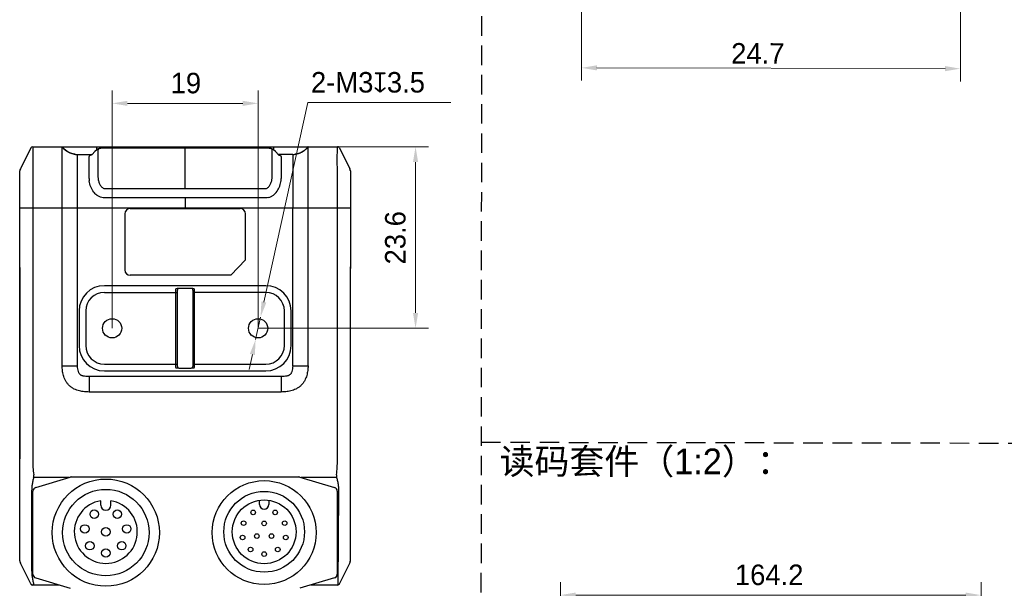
# Model space of a CAD drawing. Header units: millimetres. Extents: x 2329 to 5782, y 1296 to 2780.
# Tile 12 of 123: x 2978 to 3171, y 1637 to 1748. Entities that reach past the tile are written whole.
import ezdxf

# ---------------------------------------------------------------- set-up
doc = ezdxf.new("R2010")
doc.units = ezdxf.units.MM
doc.header["$LTSCALE"] = 0.3
doc.linetypes.add('DASHED', pattern=[19.05, 12.7, -6.35])
doc.layers.add('00-轮廓线', color=7, linetype='Continuous', lineweight=30)
doc.layers.add('00_COMPONENTS', color=7, linetype='Continuous')
doc.layers.add('51__DRAFT_DIMS', color=7, linetype='Continuous')
doc.styles.add('11', font='兰亭黑 GBK.TTF', dxfattribs={"height": 3})
doc.styles.add('尺寸值样式', font='兰亭黑 GBK.TTF', dxfattribs={"height": 4})
doc.dimstyles.new('1直线标注', dxfattribs={"dimtxt": 4, "dimasz": 3, "dimexe": 2.5, "dimexo": 0, "dimtad": 1, "dimdec": 1, "dimdsep": 46, "dimtxsty": '尺寸值样式', "dimcen": 0, "dimclrd": 8, "dimclre": 8, "dimclrt": 7, "dimadec": 0, "dimazin": 0, "dimtp": 0.001, "dimtm": 0.001, "dimtfac": 1, "dimtdec": 1, "dimtmove": 0, "dimatfit": 0, "dimldrblk": '_FILLED', "dimfxl": 1, "dimtolj": 1, "dimlwd": 15, "dimlwe": 15, "dimarcsym": 0})
doc.dimstyles.new('DE（31)', dxfattribs={"dimscale": 0, "dimtxt": 3, "dimasz": 3, "dimexe": 2.5, "dimexo": 0, "dimtad": 1, "dimtoh": 1, "dimdec": 3, "dimlfac": 0.333333, "dimdsep": 46, "dimtxsty": '尺寸值样式', "dimblk": '_FILLED', "dimcen": 0, "dimclrd": 8, "dimclre": 8, "dimclrt": 7, "dimadec": 0, "dimazin": 0, "dimtp": 0.001, "dimtm": 0.001, "dimtfac": 1, "dimtdec": 3, "dimtmove": 0, "dimatfit": 3, "dimldrblk": '_FILLED', "dimfxl": 1, "dimtolj": 1, "dimlwd": 15, "dimlwe": 15, "dimarcsym": 0})
doc.dimstyles.new('DE（32)', dxfattribs={"dimscale": 0, "dimtxt": 3, "dimasz": 3, "dimexe": 2.5, "dimexo": 0, "dimtad": 1, "dimtoh": 1, "dimdec": 3, "dimlfac": 0.666667, "dimdsep": 46, "dimtxsty": '尺寸值样式', "dimblk": '_FILLED', "dimcen": 0, "dimclrd": 8, "dimclre": 8, "dimclrt": 7, "dimadec": 0, "dimazin": 0, "dimtp": 0.001, "dimtm": 0.001, "dimtfac": 1, "dimtdec": 3, "dimtmove": 0, "dimatfit": 3, "dimldrblk": '_FILLED', "dimfxl": 1, "dimtolj": 1, "dimlwd": 15, "dimlwe": 15, "dimarcsym": 0})

# ---------------------------------------------------------------- blocks, each defined once
blk = doc.blocks.new('_FILLED')
at = {"color": 0, "linetype": 'ByBlock'}
blk.add_solid([(0, 0), (-1, 0.167), (-1, -0.167)], dxfattribs=at)
blk = doc.blocks.new('*D107')
at = {"layer": '51__DRAFT_DIMS', "color": 8, "lineweight": 15}
for p, q in [((2996.41, 1688.02), (2996.41, 1734.4)), ((3024.91, 1688.02), (3024.91, 1734.4)), ((2999.41, 1731.9), (3021.91, 1731.9))]:
    blk.add_line(p, q, dxfattribs=at)
at = {"layer": 'Defpoints', "color": 0}
for p in [(3024.91, 1731.9), (2996.41, 1688.02), (3024.91, 1688.02)]:
    blk.add_point(p, dxfattribs=at)
at = {"layer": '51__DRAFT_DIMS', "color": 8, "linetype": 'ByBlock', "lineweight": 15, "xscale": 3, "yscale": 3, "zscale": 3, "rotation": 180}
blk.add_blockref('_FILLED', (2996.41, 1731.9), dxfattribs=at)
at = {"layer": '51__DRAFT_DIMS', "color": 8, "linetype": 'ByBlock', "lineweight": 15, "xscale": 3, "yscale": 3, "zscale": 3}
blk.add_blockref('_FILLED', (3024.91, 1731.9), dxfattribs=at)
at = {"layer": '51__DRAFT_DIMS', "color": 7, "insert": (3010.81, 1737.86), "char_height": 4, "attachment_point": 2, "line_spacing_factor": 0.9, "style": '尺寸值样式'}
blk.add_mtext('\\A1;19', dxfattribs=at)
blk = doc.blocks.new('*D108')
at = {"layer": '51__DRAFT_DIMS', "color": 8, "lineweight": 15}
for p, q in [((3040.38, 1723.44), (3058.13, 1723.44)), ((3055.63, 1720.44), (3055.63, 1691.02)), ((3024.91, 1688.02), (3058.13, 1688.02))]:
    blk.add_line(p, q, dxfattribs=at)
at = {"layer": 'Defpoints', "color": 0}
for p in [(3040.38, 1723.44), (3024.91, 1688.02), (3055.63, 1688.02)]:
    blk.add_point(p, dxfattribs=at)
at = {"layer": '51__DRAFT_DIMS', "color": 8, "linetype": 'ByBlock', "lineweight": 15, "xscale": 3, "yscale": 3, "zscale": 3}
for p, rotation in [((3055.63, 1723.44), 90), ((3055.63, 1688.02), 270)]:
    blk.add_blockref('_FILLED', p, dxfattribs=dict(at, rotation=rotation))
at = {"layer": '51__DRAFT_DIMS', "color": 7, "insert": (3049.67, 1705.68), "char_height": 4, "attachment_point": 2, "rotation": 90, "line_spacing_factor": 0.9, "style": '尺寸值样式'}
blk.add_mtext('\\A1;23.6{}{{\\H0.7x;}{}}', dxfattribs=at)
blk = doc.blocks.new('*D109')
at = {"layer": '51__DRAFT_DIMS', "color": 8, "lineweight": 15}
for p, q in [((3026.04, 1693.15), (3034.59, 1732.05)), ((3062.49, 1732.05), (3034.59, 1732.05)), ((3024.42, 1685.83), (3025.39, 1690.22)), ((3023.78, 1682.9), (3023.14, 1679.97))]:
    blk.add_line(p, q, dxfattribs=at)
at = {"layer": 'Defpoints', "color": 0}
for p in [(3025.39, 1690.22), (3024.42, 1685.83)]:
    blk.add_point(p, dxfattribs=at)
at = {"layer": '51__DRAFT_DIMS', "color": 8, "linetype": 'ByBlock', "lineweight": 15, "xscale": 3, "yscale": 3, "zscale": 3}
for p, rotation in [((3025.39, 1690.22), 257.5941530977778), ((3024.42, 1685.83), 77.59415309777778)]:
    blk.add_blockref('_FILLED', p, dxfattribs=dict(at, rotation=rotation))
at = {"layer": '51__DRAFT_DIMS', "color": 7, "insert": (3035.22, 1738.01), "char_height": 4, "attachment_point": 1, "line_spacing_factor": 0.9, "style": '尺寸值样式'}
blk.add_mtext('\\A1;{2-M3{\\fgdt;x}3.5}', dxfattribs=at)
blk = doc.blocks.new('*D141')
at = {"layer": '51__DRAFT_DIMS', "color": 8, "lineweight": 15}
for p, q in [((3162.19, 1845.55), (3161.95, 1736.17)), ((3088.17, 1815.48), (3088, 1736.33)), ((3091.01, 1738.83), (3158.96, 1738.68))]:
    blk.add_line(p, q, dxfattribs=at)
at = {"layer": 'Defpoints', "color": 0}
for p in [(3162.19, 1845.55), (3088.17, 1815.48), (3161.96, 1738.67)]:
    blk.add_point(p, dxfattribs=at)
at = {"layer": '51__DRAFT_DIMS', "color": 8, "linetype": 'ByBlock', "lineweight": 15, "xscale": 3, "yscale": 3, "zscale": 3}
for p, rotation in [((3088.01, 1738.83), 179.8746548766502), ((3161.96, 1738.67), 359.8746548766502)]:
    blk.add_blockref('_FILLED', p, dxfattribs=dict(at, rotation=rotation))
at = {"layer": '51__DRAFT_DIMS', "color": 7, "insert": (3122.44, 1743.65), "char_height": 4, "attachment_point": 2, "rotation": 359.8747, "style": '尺寸值样式'}
blk.add_mtext('\\A1;24.7{}{{\\H0.7x;}{}}', dxfattribs=at)
blk = doc.blocks.new('*D161')
at = {"layer": '51__DRAFT_DIMS', "color": 8, "lineweight": 15}
for p, q in [((3083.9, 1588.19), (3083.9, 1638.47)), ((3165.99, 1588.47), (3165.99, 1638.47)), ((3086.9, 1635.97), (3162.99, 1635.97))]:
    blk.add_line(p, q, dxfattribs=at)
at = {"layer": '51__DRAFT_DIMS', "color": 8}
for points in [[(3086.9, 1636.47), (3086.9, 1635.47), (3083.9, 1635.97)], [(3162.99, 1635.47), (3162.99, 1636.47), (3165.99, 1635.97)]]:
    blk.add_solid(points, dxfattribs=at)
at = {"layer": 'Defpoints', "color": 0}
for p in [(3165.99, 1635.97), (3083.9, 1588.19), (3165.99, 1588.47)]:
    blk.add_point(p, dxfattribs=at)
at = {"layer": '51__DRAFT_DIMS', "color": 7, "insert": (3124.64, 1641.93), "char_height": 4, "attachment_point": 2, "line_spacing_factor": 0.9, "style": '尺寸值样式'}
blk.add_mtext('\\A1;164.2', dxfattribs=at)

msp = doc.modelspace()

# ---------------------------------------------------------------- linework, layer by layer
at = {"layer": '00-轮廓线', "linetype": 'DASHED'}
for p, q in [((3069.10102, 2428.98334), (3068.13528, 1338.08001)), ((3068.4271, 1665.80085), (3376.19596, 1665.29511))]:
    msp.add_line(p, q, dxfattribs=at)
at = {"layer": '00_COMPONENTS'}
for p, q in [((2980.53298, 1723.19346), (2978.51074, 1719.14899)), ((2980.57948, 1723.26837), (2980.58072, 1723.26775)), ((2980.84772, 1723.43274), (2980.84772, 1723.43415)), ((2980.93547, 1723.44221), (3040.3793, 1723.44221)), ((2986.65735, 1680.69221), (2986.65736, 1723.44223)), ((2986.69905, 1723.38748), (2986.68235, 1723.40922)), ((2986.71588, 1723.36587), (2986.69905, 1723.38748)), ((2986.73281, 1723.34437), (2986.71588, 1723.36587)), ((2986.74986, 1723.323), (2986.73281, 1723.34437)), ((2986.76703, 1723.30176), (2986.74986, 1723.323)), ((2986.7843, 1723.28064), (2986.76703, 1723.30176)), ((2986.80169, 1723.25966), (2986.7843, 1723.28064)), ((2986.81919, 1723.23881), (2986.80169, 1723.25966)), ((2986.83679, 1723.21809), (2986.81919, 1723.23881)), ((2986.85451, 1723.19751), (2986.83679, 1723.21809)), ((2986.87233, 1723.17707), (2986.85451, 1723.19751)), ((2986.89027, 1723.15677), (2986.87233, 1723.17707)), ((2986.9083, 1723.13662), (2986.89027, 1723.15677)), ((2986.92645, 1723.11661), (2986.9083, 1723.13662)), ((2986.94469, 1723.09674), (2986.92645, 1723.11661)), ((2986.96304, 1723.07703), (2986.94469, 1723.09674)), ((2986.9815, 1723.05747), (2986.96304, 1723.07703)), ((2987.00005, 1723.03806), (2986.9815, 1723.05747)), ((2987.01871, 1723.01881), (2987.00005, 1723.03806)), ((2987.03746, 1722.99972), (2987.01871, 1723.01881)), ((2987.05631, 1722.98078), (2987.03746, 1722.99972)), ((2987.07526, 1722.962), (2987.05631, 1722.98078)), ((2987.0943, 1722.94339), (2987.07526, 1722.962)), ((2987.11344, 1722.92494), (2987.0943, 1722.94339)), ((2987.13267, 1722.90665), (2987.11344, 1722.92494)), ((2987.15199, 1722.88853), (2987.13267, 1722.90665)), ((2987.1714, 1722.87057), (2987.15199, 1722.88853)), ((2987.19091, 1722.85279), (2987.1714, 1722.87057)), ((2987.2105, 1722.83518), (2987.19091, 1722.85279)), ((2987.23017, 1722.81773), (2987.2105, 1722.83518)), ((2987.24994, 1722.80046), (2987.23017, 1722.81773)), ((2987.26978, 1722.78336), (2987.24994, 1722.80046)), ((2987.28971, 1722.76644), (2987.26978, 1722.78336)), ((2987.30973, 1722.74969), (2987.28971, 1722.76644)), ((2987.32982, 1722.73312), (2987.30973, 1722.74969)), ((2987.34999, 1722.71673), (2987.32982, 1722.73312)), ((2987.37024, 1722.70052), (2987.34999, 1722.71673)), ((2987.39056, 1722.68448), (2987.37024, 1722.70052)), ((2987.41096, 1722.66863), (2987.39056, 1722.68448)), ((2987.43143, 1722.65295), (2987.41096, 1722.66863)), ((2987.45197, 1722.63746), (2987.43143, 1722.65295)), ((2987.47258, 1722.62215), (2987.45197, 1722.63746)), ((2987.49327, 1722.60702), (2987.47258, 1722.62215)), ((2987.51401, 1722.59208), (2987.49327, 1722.60702)), ((2987.53483, 1722.57731), (2987.51401, 1722.59208)), ((2987.5557, 1722.56274), (2987.53483, 1722.57731)), ((2987.57664, 1722.54835), (2987.5557, 1722.56274)), ((2987.59764, 1722.53414), (2987.57664, 1722.54835)), ((2987.6187, 1722.52012), (2987.59764, 1722.53414)), ((2987.63981, 1722.50628), (2987.6187, 1722.52012)), ((2987.66098, 1722.49263), (2987.63981, 1722.50628)), ((2987.68221, 1722.47916), (2987.66098, 1722.49263)), ((2987.70349, 1722.46588), (2987.68221, 1722.47916)), ((2987.72482, 1722.45279), (2987.70349, 1722.46588)), ((2987.74619, 1722.43988), (2987.72482, 1722.45279)), ((2987.76762, 1722.42716), (2987.74619, 1722.43988)), ((2987.78909, 1722.41463), (2987.76762, 1722.42716)), ((2987.8106, 1722.40228), (2987.78909, 1722.41463)), ((2987.83216, 1722.39011), (2987.8106, 1722.40228)), ((2987.85376, 1722.37813), (2987.83216, 1722.39011)), ((2987.87539, 1722.36634), (2987.85376, 1722.37813)), ((2987.89706, 1722.35473), (2987.87539, 1722.36634)), ((2987.91877, 1722.34331), (2987.89706, 1722.35473)), ((2987.94051, 1722.33207), (2987.91877, 1722.34331)), ((2987.96228, 1722.32102), (2987.94051, 1722.33207)), ((2987.98409, 1722.31015), (2987.96228, 1722.32102)), ((2988.00591, 1722.29946), (2987.98409, 1722.31015)), ((2988.02775, 1722.28896), (2988.00591, 1722.29946)), ((2988.0496, 1722.27865), (2988.02775, 1722.28896)), ((2988.07147, 1722.26853), (2988.0496, 1722.27865)), ((2988.09334, 1722.25859), (2988.07147, 1722.26853)), ((2988.11522, 1722.24883), (2988.09334, 1722.25859)), ((2988.13711, 1722.23926), (2988.11522, 1722.24883)), ((2988.159, 1722.22987), (2988.13711, 1722.23926)), ((2988.18089, 1722.22066), (2988.159, 1722.22987)), ((2988.20278, 1722.21164), (2988.18089, 1722.22066)), ((2988.22467, 1722.20279), (2988.20278, 1722.21164)), ((2988.24655, 1722.19412), (2988.22467, 1722.20279)), ((2988.26842, 1722.18564), (2988.24655, 1722.19412)), ((2988.29028, 1722.17732), (2988.26842, 1722.18564)), ((2988.31213, 1722.16918), (2988.29028, 1722.17732)), ((2988.33397, 1722.16122), (2988.31213, 1722.16918)), ((2988.35578, 1722.15343), (2988.33397, 1722.16122)), ((2988.37758, 1722.14581), (2988.35578, 1722.15343)), ((2988.39936, 1722.13837), (2988.37758, 1722.14581)), ((2988.42112, 1722.13109), (2988.39936, 1722.13837)), ((2988.44285, 1722.12398), (2988.42112, 1722.13109)), ((2988.46455, 1722.11704), (2988.44285, 1722.12398)), ((2988.48622, 1722.11026), (2988.46455, 1722.11704)), ((2988.50786, 1722.10364), (2988.48622, 1722.11026)), ((2988.52947, 1722.09719), (2988.50786, 1722.10364)), ((2988.55104, 1722.0909), (2988.52947, 1722.09719)), ((2988.57257, 1722.08477), (2988.55104, 1722.0909)), ((2988.59407, 1722.0788), (2988.57257, 1722.08477)), ((2988.61552, 1722.07298), (2988.59407, 1722.0788)), ((2988.63692, 1722.06732), (2988.61552, 1722.07298)), ((2988.65828, 1722.06181), (2988.63692, 1722.06732)), ((2988.6796, 1722.05645), (2988.65828, 1722.06181)), ((2988.70086, 1722.05124), (2988.6796, 1722.05645)), ((2988.72207, 1722.04618), (2988.70086, 1722.05124)), ((2988.74322, 1722.04127), (2988.72207, 1722.04618)), ((2988.76432, 1722.0365), (2988.74322, 1722.04127)), ((2988.78536, 1722.03187), (2988.76432, 1722.0365)), ((2988.80633, 1722.02739), (2988.78536, 1722.03187)), ((2988.82725, 1722.02305), (2988.80633, 1722.02739)), ((2988.8481, 1722.01884), (2988.82725, 1722.02305)), ((2988.86889, 1722.01477), (2988.8481, 1722.01884)), ((2988.88961, 1722.01083), (2988.86889, 1722.01477)), ((2988.91026, 1722.00703), (2988.88961, 1722.01083)), ((2988.93083, 1722.00335), (2988.91026, 1722.00703)), ((2988.95134, 1721.99981), (2988.93083, 1722.00335)), ((2988.97177, 1721.99639), (2988.95134, 1721.99981)), ((2988.99212, 1721.9931), (2988.97177, 1721.99639)), ((2989.0124, 1721.98993), (2988.99212, 1721.9931)), ((2989.03259, 1721.98688), (2989.0124, 1721.98993)), ((2989.0527, 1721.98395), (2989.03259, 1721.98688)), ((2989.07272, 1721.98114), (2989.0527, 1721.98395)), ((2989.09266, 1721.97844), (2989.07272, 1721.98114)), ((2989.11251, 1721.97586), (2989.09266, 1721.97844)), ((2989.13115, 1721.97353), (2989.11251, 1721.97586)), ((2989.65735, 1721.94221), (2992.4879, 1721.94221)), ((2993.04577, 1722.48134), (2992.49144, 1721.94563)), ((2993.40249, 1722.82675), (2993.04577, 1722.48134)), ((2993.40737, 1722.83125), (2993.40737, 1723.44221)), ((2993.65586, 1722.81198), (2993.65624, 1717.66438)), ((2994.93959, 1723.17568), (2994.93958, 1723.17741)), ((3026.37519, 1723.17568), (2994.93959, 1723.17568)), ((3010.65739, 1715.29805), (3010.65739, 1723.17568)), ((3026.37519, 1723.17568), (3026.37519, 1723.17741)), ((3027.6585, 1717.66438), (3027.65892, 1722.81247)), ((3027.9074, 1723.44221), (3027.9074, 1722.83107)), ((3028.26864, 1722.48169), (3027.91234, 1722.82669)), ((3028.95642, 1721.81605), (3028.26864, 1722.48169)), ((3031.65742, 1721.94221), (3028.82687, 1721.94221)), ((3032.14373, 1721.96884), (3032.12769, 1721.96707)), ((3032.16671, 1721.97149), (3032.14373, 1721.96884)), ((3032.18983, 1721.9743), (3032.16671, 1721.97149)), ((3032.21308, 1721.97726), (3032.18983, 1721.9743)), ((3032.23646, 1721.98037), (3032.21308, 1721.97726)), ((3032.25996, 1721.98365), (3032.23646, 1721.98037)), ((3032.28359, 1721.98709), (3032.25996, 1721.98365)), ((3032.30733, 1721.99069), (3032.28359, 1721.98709)), ((3032.33119, 1721.99446), (3032.30733, 1721.99069)), ((3032.35515, 1721.99841), (3032.33119, 1721.99446)), ((3032.37922, 1722.00253), (3032.35515, 1721.99841)), ((3032.40339, 1722.00682), (3032.37922, 1722.00253)), ((3032.42765, 1722.0113), (3032.40339, 1722.00682)), ((3032.452, 1722.01595), (3032.42765, 1722.0113)), ((3032.47645, 1722.0208), (3032.452, 1722.01595)), ((3032.50098, 1722.02583), (3032.47645, 1722.0208)), ((3032.52559, 1722.03105), (3032.50098, 1722.02583)), ((3032.55029, 1722.03646), (3032.52559, 1722.03105)), ((3032.57506, 1722.04208), (3032.55029, 1722.03646)), ((3032.59991, 1722.04789), (3032.57506, 1722.04208)), ((3032.62483, 1722.0539), (3032.59991, 1722.04789)), ((3032.64982, 1722.06012), (3032.62483, 1722.0539)), ((3032.67487, 1722.06654), (3032.64982, 1722.06012)), ((3032.69998, 1722.07318), (3032.67487, 1722.06654)), ((3032.72515, 1722.08002), (3032.69998, 1722.07318)), ((3032.75038, 1722.08709), (3032.72515, 1722.08002)), ((3032.81367, 1722.1057), (3032.78832, 1722.09809)), ((3032.83906, 1722.11353), (3032.81367, 1722.1057)), ((3032.8645, 1722.12159), (3032.83906, 1722.11353)), ((3032.88997, 1722.12987), (3032.8645, 1722.12159)), ((3032.91547, 1722.13839), (3032.88997, 1722.12987)), ((3032.94101, 1722.14714), (3032.91547, 1722.13839)), ((3032.96657, 1722.15612), (3032.94101, 1722.14714)), ((3032.99216, 1722.16534), (3032.96657, 1722.15612)), ((3033.01777, 1722.1748), (3032.99216, 1722.16534)), ((3033.04339, 1722.1845), (3033.01777, 1722.1748)), ((3033.06903, 1722.19444), (3033.04339, 1722.1845)), ((3033.09467, 1722.20463), (3033.06903, 1722.19444)), ((3033.12032, 1722.21506), (3033.09467, 1722.20463)), ((3033.14598, 1722.22573), (3033.12032, 1722.21506)), ((3033.17163, 1722.23666), (3033.14598, 1722.22573)), ((3033.19728, 1722.24784), (3033.17163, 1722.23666)), ((3033.22292, 1722.25927), (3033.19728, 1722.24784)), ((3033.24856, 1722.27095), (3033.22292, 1722.25927)), ((3033.27417, 1722.28288), (3033.24856, 1722.27095)), ((3033.29977, 1722.29507), (3033.27417, 1722.28288)), ((3033.32535, 1722.30752), (3033.29977, 1722.29507)), ((3033.3509, 1722.32022), (3033.32535, 1722.30752)), ((3033.37641, 1722.33318), (3033.3509, 1722.32022)), ((3033.40188, 1722.34639), (3033.37641, 1722.33318)), ((3033.4273, 1722.35985), (3033.40188, 1722.34639)), ((3033.45267, 1722.37357), (3033.4273, 1722.35985)), ((3033.51586, 1722.40897), (3033.49063, 1722.39462)), ((3033.54104, 1722.42357), (3033.51586, 1722.40897)), ((3033.56615, 1722.43844), (3033.54104, 1722.42357)), ((3033.5912, 1722.45355), (3033.56615, 1722.43844)), ((3033.61618, 1722.46893), (3033.5912, 1722.45355)), ((3033.64109, 1722.48455), (3033.61618, 1722.46893)), ((3033.66593, 1722.50044), (3033.64109, 1722.48455)), ((3033.6907, 1722.51658), (3033.66593, 1722.50044)), ((3033.71539, 1722.53297), (3033.6907, 1722.51658)), ((3033.73999, 1722.54962), (3033.71539, 1722.53297)), ((3033.76452, 1722.56652), (3033.73999, 1722.54962)), ((3033.78895, 1722.58368), (3033.76452, 1722.56652)), ((3033.8133, 1722.60109), (3033.78895, 1722.58368)), ((3033.83757, 1722.61875), (3033.8133, 1722.60109)), ((3033.86173, 1722.63667), (3033.83757, 1722.61875)), ((3033.88581, 1722.65483), (3033.86173, 1722.63667)), ((3033.90978, 1722.67325), (3033.88581, 1722.65483)), ((3033.93366, 1722.69191), (3033.90978, 1722.67325)), ((3033.95743, 1722.71082), (3033.93366, 1722.69191)), ((3033.9811, 1722.72998), (3033.95743, 1722.71082)), ((3034.00466, 1722.74938), (3033.9811, 1722.72998)), ((3034.02811, 1722.76903), (3034.00466, 1722.74938)), ((3034.05146, 1722.78892), (3034.02811, 1722.76903)), ((3034.07469, 1722.80905), (3034.05146, 1722.78892)), ((3034.0978, 1722.82941), (3034.07469, 1722.80905)), ((3034.12079, 1722.85002), (3034.0978, 1722.82941)), ((3034.14367, 1722.87086), (3034.12079, 1722.85002)), ((3034.16642, 1722.89193), (3034.14367, 1722.87086)), ((3034.18906, 1722.91324), (3034.16642, 1722.89193)), ((3034.21156, 1722.93477), (3034.18906, 1722.91324)), ((3034.23394, 1722.95653), (3034.21156, 1722.93477)), ((3034.25619, 1722.97852), (3034.23394, 1722.95653)), ((3034.2783, 1723.00073), (3034.25619, 1722.97852)), ((3034.30029, 1723.02315), (3034.2783, 1723.00073)), ((3034.32213, 1723.0458), (3034.30029, 1723.02315)), ((3034.34385, 1723.06866), (3034.32213, 1723.0458)), ((3034.36542, 1723.09173), (3034.34385, 1723.06866)), ((3034.38685, 1723.115), (3034.36542, 1723.09173)), ((3034.40815, 1723.13849), (3034.38685, 1723.115)), ((3034.42929, 1723.16217), (3034.40815, 1723.13849)), ((3034.4503, 1723.18606), (3034.42929, 1723.16217)), ((3034.47115, 1723.21014), (3034.4503, 1723.18606)), ((3034.49186, 1723.23441), (3034.47115, 1723.21014)), ((3034.51242, 1723.25888), (3034.49186, 1723.23441)), ((3034.53283, 1723.28353), (3034.51242, 1723.25888)), ((3034.55309, 1723.30836), (3034.53283, 1723.28353)), ((3034.5732, 1723.33337), (3034.55309, 1723.30836)), ((3034.62278, 1723.39664), (3034.60306, 1723.37121)), ((3034.64233, 1723.42225), (3034.62278, 1723.39664)), ((3034.65738, 1723.4422), (3034.64233, 1723.42225)), ((3034.65742, 1680.69221), (3034.65742, 1723.4422)), ((3040.46706, 1723.43415), (3040.46706, 1723.43274)), ((3040.7818, 1723.19346), (3042.80403, 1719.14899)), ((2991.90735, 1717.25792), (2991.90735, 1721.54518)), ((3029.40742, 1721.54517), (3029.40742, 1717.25792)), ((2978.40735, 1642.67165), (2978.40735, 1718.71103)), ((2978.41545, 1718.87139), (2978.41545, 1718.83415)), ((2978.42078, 1718.87139), (2978.41545, 1718.87139)), ((2978.46293, 1719.03527), (2978.44627, 1719.00195)), ((2978.45104, 1718.99957), (2978.44627, 1719.00195)), ((3042.8685, 1719.00195), (3042.85184, 1719.03527)), ((3042.86374, 1718.99957), (3042.8685, 1719.00195)), ((3042.89399, 1718.87139), (3042.89933, 1718.87139)), ((3042.89933, 1718.83415), (3042.89933, 1718.87139)), ((2993.65624, 1717.66438), (2993.65585, 1717.58454)), ((3027.65889, 1717.58912), (3027.6585, 1717.66438)), ((2994.93972, 1715.29805), (3026.37505, 1715.29805)), ((3026.40738, 1713.4667), (2994.90502, 1713.4667)), ((3010.65739, 1713.4667), (3010.65739, 1711.44219)), ((3042.90742, 1711.44221), (2978.40735, 1711.44221)), ((2980.93547, 1711.44221), (2980.93547, 1662.33383)), ((2989.65913, 1680.69221), (2989.65736, 1711.44215)), ((2998.88242, 1710.35438), (2998.88242, 1699.40438)), ((2999.93242, 1711.40438), (3021.38242, 1711.40438)), ((3022.43242, 1701.38271), (3022.43242, 1710.35438)), ((3031.65742, 1680.69241), (3031.65742, 1711.44223)), ((3040.3793, 1662.33383), (3040.3793, 1711.44221)), ((3022.43242, 1701.38271), (3019.5604, 1698.35438)), ((2978.37617, 1698.82089), (2978.37617, 1662.56353)), ((2978.40735, 1698.82089), (2978.37617, 1698.82089)), ((2978.39014, 1699.8514), (2978.38537, 1699.66942)), ((3042.90742, 1698.82089), (3042.9386, 1698.82089)), ((3042.90821, 1642.66732), (3042.9386, 1698.82089)), ((3042.92264, 1699.93004), (3042.92069, 1700.0125)), ((3042.92464, 1699.8514), (3042.92264, 1699.93004)), ((3042.9294, 1699.66942), (3042.92464, 1699.8514)), ((3042.9386, 1698.82089), (3042.93852, 1698.90591)), ((3019.5604, 1698.35438), (2999.93242, 1698.35438)), ((3026.40742, 1696.33667), (2994.90742, 1696.33667)), ((2994.90742, 1695.02403), (3009.15739, 1695.02403)), ((3008.85739, 1680.36042), (3008.85739, 1695.68617)), ((3009.15739, 1680.57255), (3009.15739, 1695.47404)), ((3012.15739, 1695.47404), (3012.15739, 1680.57255)), ((3026.40742, 1695.02403), (3012.15739, 1695.02403)), ((3012.45739, 1695.68617), (3012.45739, 1680.36042)), ((2989.96905, 1691.3983), (2989.96905, 1684.6483)), ((2991.28168, 1691.3983), (2991.28168, 1684.6483)), ((3030.03316, 1684.6483), (3030.03316, 1691.3983)), ((3031.34579, 1684.6483), (3031.34579, 1691.3983)), ((2986.65735, 1680.69221), (2989.65913, 1680.69221)), ((2994.90742, 1681.02256), (3009.15739, 1681.02256)), ((2994.90742, 1679.70992), (3026.40742, 1679.70992)), ((3012.15739, 1681.02256), (3026.40742, 1681.02256)), ((3031.65742, 1680.69221), (3034.65742, 1680.69221)), ((2991.90521, 1678.59221), (2991.90521, 1675.59221)), ((3029.40956, 1678.59221), (2991.90521, 1678.59221)), ((3029.40956, 1678.59221), (3029.40956, 1675.59221)), ((3029.40956, 1675.59221), (2991.90521, 1675.59221)), ((2988.02067, 1658.9196), (2981.09731, 1658.9196)), ((2981.49467, 1656.9618), (2988.24467, 1658.9868)), ((2988.46018, 1659.01843), (3032.86018, 1659.01843)), ((3033.07569, 1658.9868), (3039.82569, 1656.9618)), ((3040.21747, 1658.9196), (3033.2997, 1658.9196)), ((2980.71047, 1655.98037), (2980.71047, 1641.10111)), ((2980.96018, 1640.04343), (2980.96018, 1656.24343)), ((3025.184, 1653.64247), (3025.184, 1654.47707)), ((3026.984, 1654.47707), (3026.984, 1653.64247)), ((3040.36018, 1656.24343), (3040.36018, 1640.04343)), ((3040.6043, 1655.98037), (3040.44395, 1637.93017)), ((2994.209, 1653.48624), (2994.209, 1654.38346)), ((2996.159, 1653.48624), (2996.159, 1654.38346)), ((2978.40736, 1643.80993), (2978.40734, 1643.80818)), ((3042.90743, 1643.80797), (3042.90741, 1643.81015)), ((2978.41545, 1642.53781), (2978.41545, 1642.51303)), ((2978.42124, 1642.51303), (2978.41545, 1642.51303)), ((2978.41678, 1642.53781), (2978.43027, 1642.46278)), ((2978.43027, 1642.46278), (2978.4482, 1642.39352)), ((2978.45112, 1642.3849), (2978.44627, 1642.38247)), ((2978.44627, 1642.38247), (2978.46384, 1642.34733)), ((2978.4482, 1642.39352), (2978.47127, 1642.3254)), ((2978.51074, 1642.23543), (2978.51107, 1642.23478)), ((2980.53298, 1638.19096), (2978.51074, 1642.23543)), ((3040.7818, 1638.19096), (3042.80403, 1642.23543)), ((3042.85053, 1642.34653), (3042.8685, 1642.38247)), ((3042.8639, 1642.38477), (3042.8685, 1642.38247)), ((3042.89374, 1642.51303), (3042.89933, 1642.51303)), ((3042.89933, 1642.51303), (3042.89933, 1642.54101)), ((2981.49467, 1639.32506), (2988.24467, 1637.30006)), ((3039.82569, 1639.32506), (3033.07569, 1637.30006)), ((2980.58072, 1638.11667), (2980.57948, 1638.11605)), ((2980.84772, 1637.95027), (2980.84772, 1637.95168)), ((2986.10416, 1637.94221), (2980.93547, 1637.94221)), ((3040.3793, 1637.94221), (3035.2162, 1637.94221)), ((3040.46706, 1637.95168), (3040.46706, 1637.95027)), ((3040.73529, 1638.11605), (3040.73405, 1638.11667))]:
    msp.add_line(p, q, dxfattribs=at)
for points in [[(2980.53298, 1723.19346), (2980.53297, 1723.19299), (2980.53298, 1723.1911), (2980.53301, 1723.18691)], [(2986.68235, 1723.40922), (2986.66576, 1723.43106), (2986.65738, 1723.4422)], [(2992.49144, 1721.94563), (2992.35557, 1721.81305), (2992.35557, 1721.81305)], [(2994.63743, 1723.1706), (2994.59296, 1723.16827), (2994.53842, 1723.16496), (2994.48464, 1723.16122), (2994.43165, 1723.15703), (2994.37964, 1723.1524), (2994.32832, 1723.14729), (2994.27763, 1723.14168), (2994.22769, 1723.13556), (2994.17835, 1723.12889), (2994.12968, 1723.12163), (2994.08167, 1723.11374), (2994.0341, 1723.10512), (2993.98706, 1723.09573), (2993.94054, 1723.08548), (2993.89418, 1723.07421), (2993.84813, 1723.06184), (2993.80235, 1723.04823), (2993.75628, 1723.03302), (2993.71005, 1723.01598), (2993.66381, 1722.99688), (2993.61702, 1722.97509), (2993.57001, 1722.95025), (2993.52305, 1722.92191), (2993.47573, 1722.88901), (2993.42853, 1722.85076), (2993.40253, 1722.82678)], [(2994.91929, 1723.17738), (2994.86596, 1723.17703), (2994.8118, 1723.17626), (2994.75716, 1723.17504), (2994.70255, 1723.17334), (2994.64814, 1723.17111), (2994.63735, 1723.17059)], [(3026.67736, 1723.1706), (3026.62628, 1723.17282), (3026.57194, 1723.17464), (3026.51749, 1723.17598), (3026.46343, 1723.17686), (3026.41012, 1723.17733), (2994.91929, 1723.17738)], [(3027.91231, 1722.82671), (3027.86452, 1722.86913), (3027.81274, 1722.9079), (3027.76098, 1722.9409), (3027.7098, 1722.96903), (3027.65862, 1722.99349), (3027.60774, 1723.0148), (3027.5575, 1723.03336), (3027.50713, 1723.04988), (3027.45675, 1723.06461), (3027.40655, 1723.07775), (3027.35587, 1723.08965), (3027.30466, 1723.10044), (3027.25308, 1723.11022), (3027.20081, 1723.11913), (3027.14785, 1723.12725), (3027.09427, 1723.13463), (3027.0398, 1723.14137), (3026.98451, 1723.14749), (3026.92849, 1723.15302), (3026.87143, 1723.158), (3026.81344, 1723.16244), (3026.75452, 1723.16634), (3026.69436, 1723.16974), (3026.67739, 1723.1706)], [(3032.78832, 1722.09809), (3032.76301, 1722.0907), (3032.75038, 1722.08709)], [(3033.49063, 1722.39462), (3033.46534, 1722.38052), (3033.45267, 1722.37357)], [(3034.60306, 1723.37121), (3034.58319, 1723.34594), (3034.5732, 1723.33337)], [(2978.47127, 1642.3254), (2978.49942, 1642.25883), (2978.51058, 1642.23574)], [(3042.80419, 1642.23574), (3042.81002, 1642.2476), (3042.83969, 1642.31552), (3042.86407, 1642.38525), (3042.88306, 1642.45632), (3042.89661, 1642.5283), (3042.89843, 1642.54101)]]:
    msp.add_lwpolyline(points, dxfattribs=at)
for centre, radius in [((2996.40742, 1688.0233), 1.875), ((3024.90742, 1688.0233), 1.875), ((2995.184, 1648.16124), 10.4605), ((3026.084, 1648.16124), 10.13935), ((2995.184, 1648.16124), 8.4375), ((3026.084, 1648.31747), 7.875), ((3026.084, 1648.31747), 6.225), ((2992.93737, 1651.77076), 0.825), ((2997.43064, 1651.77076), 0.825), ((3023.94196, 1652.10352), 0.45), ((3028.22604, 1652.10352), 0.45), ((2991.09915, 1648.88533), 0.825), ((2995.184, 1648.31124), 0.825), ((2999.26886, 1648.88533), 0.825), ((3022.07611, 1650.00841), 0.45), ((3026.084, 1649.96747), 0.45), ((3030.0919, 1650.00841), 0.45), ((3021.87735, 1647.20995), 0.45), ((3024.65506, 1647.49247), 0.45), ((3027.51294, 1647.49247), 0.45), ((3030.29065, 1647.20995), 0.45), ((2992.07083, 1645.605), 0.825), ((2995.184, 1644.18624), 0.825), ((2998.29718, 1645.605), 0.825), ((3023.42837, 1644.87217), 0.45), ((3028.73964, 1644.87217), 0.45), ((3026.084, 1643.96747), 0.45)]:
    msp.add_circle(centre, radius, dxfattribs=at)
for centre, radius, start, end in [((2980.93547, 1722.99221), 0.45, 90, 153.4349488), ((2990.23039, 1726.1189), 4.46444, 216.8381858, 220.809096), ((2989.61312, 1725.9036), 3.95951, 261.6209917, 263.0082861), ((2989.63014, 1726.04607), 4.103, 263.0145831, 265.3805182), ((2989.64067, 1726.16828), 4.22566, 265.3716695, 265.8911005), ((2989.65472, 1726.39954), 4.45733, 265.923996, 270.0338806), ((2994.9329, 1717.67786), 5.49821, 92.852289, 94.1460499), ((2994.64228, 1723.0696), 0.1011, 80.3058165, 92.7530019), ((2994.89746, 1718.31914), 4.85596, 91.7623946, 92.8110817), ((2994.93895, 1716.84115), 6.33453, 89.9942411, 91.7263757), ((3026.37891, 1717.04948), 6.1262, 88.2006453, 90.034823), ((3026.42772, 1718.57551), 4.59939, 87.161583, 88.2114211), ((3026.6725, 1723.06968), 0.10102, 87.243647, 99.6990058), ((3026.38267, 1717.6912), 5.48484, 85.7982042, 87.1490464), ((3031.65999, 1726.40244), 4.46023, 269.9670014, 274.0201703), ((3031.67924, 1726.10303), 4.1602, 274.0447542, 276.1882757), ((3031.69673, 1725.94055), 3.99679, 276.1901403, 278.1525691), ((3031.08906, 1726.11522), 4.45849, 319.0766013, 323.1636254), ((3040.3793, 1722.99221), 0.45, 26.5650512, 90), ((3040.47198, 1723.14221), 0.29194, 26.5650512, 90), ((2992.13444, 1721.49029), 0.23363, 160.7220589, 166.4117974), ((3029.18061, 1721.49035), 0.23335, 13.5863092, 19.5164603), ((2979.38667, 1718.71103), 0.97931, 153.4349488, 180), ((2978.70739, 1718.87139), 0.29194, 153.4349488, 180), ((3041.92811, 1718.71103), 0.97931, 0, 26.5650512), ((3042.60739, 1718.87139), 0.29194, 0, 26.5650512), ((2996.18273, 1717.27377), 4.27541, 180.2123702, 182.3980158), ((2996.10642, 1717.26993), 4.19901, 182.3893463, 186.8808841), ((3025.19164, 1717.27341), 4.21601, 350.7732455, 353.0662004), ((3025.20779, 1717.26997), 4.19957, 353.0861127, 357.6064469), ((3025.13257, 1717.27377), 4.27488, 357.5977649, 359.7875881), ((2999.93242, 1710.35438), 1.05, 90, 180), ((3021.38242, 1710.35438), 1.05, 0, 90), ((3022.6723, 1698.82364), 44.29613, 179.6331237, 180.0035521), ((3017.65842, 1698.85667), 39.28214, 179.4168794, 179.6344824), ((3011.79223, 1698.91893), 33.41563, 179.1693597, 179.4212528), ((3004.74088, 1699.02456), 26.36348, 178.8759565, 179.1767473), ((2997.50746, 1699.17094), 19.12859, 178.5067515, 178.8893035), ((2930.31432, 1701.10851), 48.09225, 358.5021421, 358.6285863), ((2999.93242, 1699.40438), 1.05, 180, 270), ((2998.47907, 1698.82397), 44.45953, 0.1055956, 0.3174311), ((2994.90742, 1691.3983), 4.93837, 90, 180), ((2994.90742, 1691.3983), 3.62574, 90, 180), ((3010.65869, 1695.68627), 1.8013, 176.0755733, 180.0033649), ((3011.30762, 1695.47433), 2.15023, 170.7646719, 180.0077573), ((3010.00636, 1695.47427), 2.15103, 359.993896, 9.2335646), ((3010.66102, 1695.68635), 1.79636, 359.9941943, 3.9328222), ((3026.40742, 1691.3983), 4.93837, 0, 90), ((3026.40742, 1691.3983), 3.62574, 0, 90), ((2994.90742, 1684.6483), 4.93837, 180, 270), ((2994.90742, 1684.6483), 3.62574, 180, 270), ((3026.40742, 1684.6483), 4.93837, 270, 0), ((3026.40742, 1684.6483), 3.62574, 270, 0), ((3010.65563, 1680.36022), 1.79824, 179.9936339, 183.9281162), ((3011.30805, 1680.5723), 2.15067, 179.9931192, 189.2343462), ((3010.00538, 1680.5724), 2.15201, 350.7685856, 0.0040425), ((3010.65558, 1680.36051), 1.8018, 356.0703219, 359.9970688), ((2988.46018, 1658.26843), 0.75, 90, 106.6992442), ((3032.86018, 1658.26843), 0.75, 73.3007558, 90), ((2981.71018, 1656.24343), 0.75, 106.6992443, 180), ((3039.61018, 1656.24343), 0.75, 0, 73.3007557), ((2995.184, 1648.31124), 6.15, 99.1219646, 80.8780354), ((2995.184, 1653.48624), 0.975, 180, 0), ((3026.084, 1653.64247), 0.9, 180, 0), ((2991.09915, 1647.37677), 1.2, 296.3266965, 301.4569976), ((2999.26886, 1647.37677), 1.2, 238.5430024, 243.6733035), ((2979.38667, 1642.6734), 0.97931, 180, 184.1400914), ((2979.38839, 1642.67352), 0.98104, 180.0077, 187.9515158), ((2979.38667, 1642.6734), 0.97931, 185.9033222, 191.0018), ((2978.70739, 1642.51303), 0.29194, 180, 206.5650512), ((2979.38603, 1642.67325), 0.97867, 187.954716, 192.1871284), ((2979.38657, 1642.67337), 0.97921, 192.187596, 194.758538), ((2979.38612, 1642.67326), 0.97875, 194.7586868, 196.0127318), ((2979.38559, 1642.6731), 0.9782, 196.0127609, 197.0214006), ((2979.38692, 1642.67355), 0.9796, 197.0233888, 200.7526416), ((2979.38842, 1642.6741), 0.9812, 200.7515696, 204.5256807), ((2979.38499, 1642.67254), 0.97743, 204.5261807, 206.5642335), ((3041.92201, 1642.67527), 0.98561, 333.4957695, 352.1704675), ((3042.60739, 1642.51303), 0.29194, 333.4349488, 0), ((3041.92811, 1642.6734), 0.97931, 348.9966541, 354.0966778), ((3041.92642, 1642.67352), 0.981, 352.2369312, 359.9927127), ((3041.92811, 1642.6734), 0.97931, 355.8595991, 0), ((2981.71018, 1640.04343), 0.75, 180, 253.3007558), ((3039.61018, 1640.04343), 0.75, 286.6992442, 0), ((2980.93547, 1638.39221), 0.45, 206.5650512, 270), ((2980.8428, 1638.24221), 0.29194, 206.5650512, 270), ((3040.3793, 1638.39221), 0.45, 270, 333.4349488)]:
    msp.add_arc(centre, radius, start, end, dxfattribs=at)
for points, knots in [([(2980.93547, 1723.44221), (2980.93598, 1723.43035), (2980.93592, 1723.39328), (2980.93784, 1723.30645), (2980.93999, 1723.14459), (2980.94361, 1722.87107), (2980.9473, 1722.44945), (2980.95065, 1721.84805), (2980.95241, 1720.67548), (2980.94605, 1718.88149), (2980.93864, 1716.50716), (2980.93551, 1713.9903), (2980.93547, 1712.29275), (2980.93547, 1711.44221)], [0, 0, 0, 0, 0.002968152, 0.009264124, 0.021713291, 0.043434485, 0.077651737, 0.12711926, 0.193786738, 0.370790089, 0.575615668, 0.787367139, 1, 1, 1, 1]), ([(2989.65736, 1711.44219), (2989.65763, 1712.23606), (2989.65433, 1713.41837), (2989.65468, 1714.9826), (2989.65708, 1716.12347), (2989.65775, 1717.22629), (2989.65534, 1718.26311), (2989.65296, 1719.19965), (2989.65796, 1719.90117), (2989.65651, 1720.38668), (2989.65366, 1720.76057), (2989.65441, 1721.0801), (2989.6564, 1721.34977), (2989.65727, 1721.50101), (2989.65747, 1721.62268), (2989.657, 1721.71837), (2989.65604, 1721.79177), (2989.65522, 1721.84654), (2989.65434, 1721.88552), (2989.65485, 1721.91204), (2989.65473, 1721.9278), (2989.65689, 1721.93728), (2989.65605, 1721.94043), (2989.65757, 1721.94218), (2989.65736, 1721.94221)], [0, 0, 0, 0, 0.2268133, 0.337795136, 0.446913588, 0.552769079, 0.652878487, 0.743141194, 0.820343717, 0.853311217, 0.881854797, 0.9271695, 0.944600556, 0.958904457, 0.970380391, 0.979364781, 0.986240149, 0.991359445, 0.99500062, 0.997412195, 0.998866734, 0.999630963, 0.999938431, 1, 1, 1, 1]), ([(2992.06658, 1721.72472), (2992.03106, 1721.70616), (2991.96758, 1721.66457), (2991.92527, 1721.59986), (2991.91391, 1721.56742)], [0, 0, 0, 0, 0.538310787, 1, 1, 1, 1]), ([(2992.35793, 1721.81716), (2992.30286, 1721.80615), (2992.20341, 1721.78244), (2992.10732, 1721.746), (2992.06658, 1721.72472)], [0, 0, 0, 0, 0.549874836, 1, 1, 1, 1]), ([(2994.53539, 1723.16168), (2994.40268, 1723.15205), (2994.17878, 1723.12788), (2993.92407, 1723.0678), (2993.78313, 1723.00092), (2993.71227, 1722.94758), (2993.66622, 1722.88415), (2993.65596, 1722.83543), (2993.65586, 1722.81198)], [0, 0, 0, 0, 0.395467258, 0.669141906, 0.771899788, 0.857082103, 0.930283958, 1, 1, 1, 1]), ([(3027.65892, 1722.81247), (3027.65879, 1722.83584), (3027.64839, 1722.88436), (3027.60252, 1722.94754), (3027.53195, 1723.00071), (3027.39181, 1723.06739), (3027.13873, 1723.12738), (3026.91631, 1723.15161), (3026.78454, 1723.1613)], [0, 0, 0, 0, 0.069869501, 0.143242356, 0.228579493, 0.331440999, 0.605115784, 1, 1, 1, 1]), ([(3028.95682, 1721.81716), (3029.01187, 1721.80615), (3029.11129, 1721.78246), (3029.20735, 1721.74604), (3029.24808, 1721.72477)], [0, 0, 0, 0, 0.549872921, 1, 1, 1, 1]), ([(3029.24808, 1721.72477), (3029.28348, 1721.70628), (3029.34673, 1721.66489), (3029.38909, 1721.60058), (3029.40054, 1721.56831)], [0, 0, 0, 0, 0.538329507, 1, 1, 1, 1]), ([(3031.65742, 1721.94221), (3031.65721, 1721.94218), (3031.65866, 1721.9404), (3031.65795, 1721.93732), (3031.66, 1721.92779), (3031.65989, 1721.91208), (3031.66047, 1721.88555), (3031.65957, 1721.84659), (3031.65871, 1721.79185), (3031.65776, 1721.71847), (3031.6573, 1721.6228), (3031.65753, 1721.50113), (3031.65835, 1721.34991), (3031.66038, 1721.08026), (3031.66112, 1720.76075), (3031.65824, 1720.38693), (3031.65683, 1719.90144), (3031.6618, 1719.19994), (3031.65944, 1718.26334), (3031.65702, 1717.22656), (3031.65768, 1716.12366), (3031.66007, 1714.98281), (3031.6605, 1713.41846), (3031.65715, 1712.23615), (3031.65742, 1711.44221)], [0, 0, 0, 0, 0.00006052, 0.000368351, 0.001131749, 0.002585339, 0.004995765, 0.008637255, 0.013753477, 0.020621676, 0.029609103, 0.041085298, 0.055385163, 0.072815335, 0.118127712, 0.146670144, 0.179620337, 0.256836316, 0.34709743, 0.447212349, 0.553053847, 0.662204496, 0.773163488, 1, 1, 1, 1]), ([(3040.3793, 1711.44221), (3040.3793, 1712.29312), (3040.37924, 1713.99138), (3040.37669, 1716.10612), (3040.3721, 1717.77271), (3040.36826, 1718.96829), (3040.36473, 1720.07845), (3040.36288, 1721.05226), (3040.36412, 1721.8478), (3040.36749, 1722.44857), (3040.37112, 1722.87122), (3040.37481, 1723.14301), (3040.37683, 1723.29789), (3040.37832, 1723.36954), (3040.37838, 1723.41029), (3040.37997, 1723.41876), (3040.37893, 1723.44409), (3040.3793, 1723.44221)], [0, 0, 0, 0, 0.212724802, 0.42456244, 0.528681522, 0.629368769, 0.723459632, 0.806214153, 0.872836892, 0.922296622, 0.956516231, 0.978262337, 0.990720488, 0.994481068, 0.997028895, 0.999520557, 1, 1, 1, 1]), ([(2993.40709, 1714.00925), (2993.19568, 1714.17316), (2992.72216, 1714.65398), (2992.19141, 1715.59222), (2991.9853, 1716.3728), (2991.93766, 1716.76687)], [0, 0, 0, 0, 0.251322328, 0.627086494, 1, 1, 1, 1]), ([(2993.65585, 1717.58454), (2993.65575, 1717.37691), (2993.70104, 1716.95861), (2993.88079, 1716.35363), (2994.12835, 1715.88213), (2994.39885, 1715.55558), (2994.56626, 1715.4202), (2994.65932, 1715.36957)], [0, 0, 0, 0, 0.247055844, 0.496728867, 0.747836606, 0.873937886, 1, 1, 1, 1]), ([(3026.65544, 1715.36957), (3026.74867, 1715.42028), (3026.91635, 1715.55596), (3027.18718, 1715.88323), (3027.43484, 1716.35572), (3027.61469, 1716.96196), (3027.65893, 1717.3811), (3027.65889, 1717.58912)], [0, 0, 0, 0, 0.126063, 0.252161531, 0.503262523, 0.752925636, 1, 1, 1, 1]), ([(3027.90776, 1714.00933), (3028.10779, 1714.16439), (3028.55854, 1714.61576), (3029.07674, 1715.49399), (3029.29284, 1716.22611), (3029.35311, 1716.5974)], [0, 0, 0, 0, 0.251135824, 0.626744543, 1, 1, 1, 1]), ([(2994.39963, 1713.52523), (2994.21961, 1713.56836), (2993.86765, 1713.69454), (2993.55341, 1713.8958), (2993.40709, 1714.00925)], [0, 0, 0, 0, 0.499940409, 1, 1, 1, 1]), ([(3026.91512, 1713.52523), (3027.09516, 1713.56835), (3027.44718, 1713.69453), (3027.76141, 1713.89588), (3027.90776, 1714.00933)], [0, 0, 0, 0, 0.499946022, 1, 1, 1, 1]), ([(3042.93792, 1699.07029), (3042.93761, 1699.1256), (3042.93609, 1699.32532), (3042.93318, 1699.52505), (3042.9294, 1699.66942)], [0, 0, 0, 0, 0.27692702, 1, 1, 1, 1]), ([(3008.86161, 1695.80956), (3008.93558, 1695.80956), (3009.04339, 1695.81176), (3009.15157, 1695.81491), (3009.18526, 1695.81942)], [0, 0, 0, 0, 0.685131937, 1, 1, 1, 1]), ([(3009.18526, 1695.81942), (3009.20883, 1695.82258), (3009.27008, 1695.82714), (3009.38152, 1695.83293), (3009.53073, 1695.83808), (3009.79137, 1695.8446), (3010.17067, 1695.84977), (3010.65739, 1695.8519), (3011.14411, 1695.84977), (3011.52341, 1695.8446), (3011.78404, 1695.83808), (3011.93325, 1695.83293), (3012.04469, 1695.82714), (3012.10594, 1695.82258), (3012.12951, 1695.81942)], [0, 0, 0, 0, 0.024225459, 0.062493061, 0.113677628, 0.176259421, 0.328031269, 0.50000041, 0.671969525, 0.823741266, 0.886323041, 0.937507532, 0.97577482, 1, 1, 1, 1]), ([(3012.12951, 1695.81942), (3012.1632, 1695.81491), (3012.27137, 1695.81176), (3012.37919, 1695.80956), (3012.45316, 1695.80956)], [0, 0, 0, 0, 0.314847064, 1, 1, 1, 1]), ([(2991.90521, 1675.59221), (2991.60344, 1675.59221), (2990.97788, 1675.61987), (2990.00357, 1675.77972), (2989.16615, 1676.07574), (2988.50486, 1676.46425), (2988.03098, 1676.85529), (2987.62623, 1677.31783), (2987.31166, 1677.82059), (2987.07871, 1678.32912), (2986.86442, 1678.97908), (2986.71129, 1679.76617), (2986.66582, 1680.39057), (2986.65736, 1680.69221)], [0, 0, 0, 0, 0.108584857, 0.224879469, 0.354243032, 0.42537586, 0.499922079, 0.574318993, 0.64553556, 0.712563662, 0.775111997, 0.891418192, 1, 1, 1, 1]), ([(2991.90521, 1678.59221), (2991.7083, 1678.59221), (2991.33482, 1678.60736), (2990.88882, 1678.67525), (2990.58233, 1678.76366), (2990.35955, 1678.85241), (2990.13606, 1678.98922), (2989.98388, 1679.19846), (2989.88655, 1679.40607), (2989.78473, 1679.69773), (2989.69731, 1680.13132), (2989.66714, 1680.4978), (2989.65913, 1680.69221)], [0, 0, 0, 0, 0.162803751, 0.30860105, 0.371676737, 0.42603228, 0.506935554, 0.58419699, 0.635775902, 0.696439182, 0.839122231, 1, 1, 1, 1]), ([(3009.18526, 1680.22717), (3009.15157, 1680.23168), (3009.04339, 1680.23483), (3008.93558, 1680.23703), (3008.86161, 1680.23703)], [0, 0, 0, 0, 0.314858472, 1, 1, 1, 1]), ([(3012.12951, 1680.22717), (3012.10594, 1680.22401), (3012.04469, 1680.21945), (3011.93325, 1680.21366), (3011.78404, 1680.20851), (3011.52341, 1680.202), (3011.14411, 1680.19682), (3010.65739, 1680.19469), (3010.17066, 1680.19682), (3009.79137, 1680.202), (3009.53073, 1680.20851), (3009.38152, 1680.21366), (3009.27008, 1680.21945), (3009.20883, 1680.22401), (3009.18526, 1680.22717)], [0, 0, 0, 0, 0.024225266, 0.062492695, 0.113677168, 0.17625891, 0.328030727, 0.499999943, 0.671969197, 0.823741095, 0.886322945, 0.937507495, 0.975774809, 1, 1, 1, 1]), ([(3012.45315, 1680.23703), (3012.37918, 1680.23703), (3012.27137, 1680.23483), (3012.1632, 1680.23168), (3012.12951, 1680.22717)], [0, 0, 0, 0, 0.685154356, 1, 1, 1, 1]), ([(3031.65568, 1680.69244), (3031.64776, 1680.49797), (3031.61725, 1680.13157), (3031.53036, 1679.69773), (3031.42805, 1679.40603), (3031.33059, 1679.19849), (3031.17886, 1678.98914), (3030.95538, 1678.85273), (3030.73265, 1678.76381), (3030.42608, 1678.67515), (3029.97997, 1678.60741), (3029.60648, 1678.59221), (3029.40956, 1678.59221)], [0, 0, 0, 0, 0.160910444, 0.303528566, 0.364308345, 0.415964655, 0.493047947, 0.573879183, 0.628267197, 0.691403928, 0.837195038, 1, 1, 1, 1]), ([(3034.65742, 1680.69221), (3034.6488, 1680.39057), (3034.60332, 1679.76597), (3034.41546, 1678.79695), (3034.09619, 1677.96811), (3033.6889, 1677.31838), (3033.28408, 1676.85552), (3032.8098, 1676.46413), (3032.14876, 1676.07524), (3031.311, 1675.78002), (3030.33703, 1675.61979), (3029.71137, 1675.59221), (3029.40956, 1675.59221)], [0, 0, 0, 0, 0.108604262, 0.224941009, 0.354222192, 0.425458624, 0.499975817, 0.574524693, 0.645769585, 0.775052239, 0.891382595, 1, 1, 1, 1]), ([(2980.93547, 1662.33383), (2980.93547, 1661.85197), (2980.9449, 1660.88766), (2981.04073, 1659.92731), (2981.10577, 1659.44993)], [0, 0, 0, 0, 0.500032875, 1, 1, 1, 1]), ([(3040.20901, 1659.44993), (3040.27404, 1659.92731), (3040.36988, 1660.88766), (3040.3793, 1661.85197), (3040.3793, 1662.33383)], [0, 0, 0, 0, 0.499967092, 1, 1, 1, 1]), ([(2981.09731, 1658.9196), (2981.0279, 1658.67927), (2980.90699, 1658.19527), (2980.77907, 1657.46029), (2980.71421, 1656.72051), (2980.71047, 1656.22685), (2980.71047, 1655.98037)], [0, 0, 0, 0, 0.252219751, 0.502508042, 0.75147474, 1, 1, 1, 1]), ([(2981.09732, 1658.91961), (2981.10659, 1659.0003), (2981.11499, 1659.17736), (2981.11096, 1659.35435), (2981.10577, 1659.44993)], [0, 0, 0, 0, 0.45900125, 1, 1, 1, 1]), ([(3040.20901, 1659.44993), (3040.20383, 1659.35432), (3040.19979, 1659.17733), (3040.20816, 1659.00025), (3040.21746, 1658.9196)], [0, 0, 0, 0, 0.54115885, 1, 1, 1, 1]), ([(3040.21747, 1658.9196), (3040.28689, 1658.67928), (3040.40776, 1658.19526), (3040.53574, 1657.46029), (3040.60056, 1656.7205), (3040.6043, 1656.22685), (3040.6043, 1655.98037)], [0, 0, 0, 0, 0.252219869, 0.502509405, 0.751475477, 1, 1, 1, 1]), ([(2980.71047, 1641.10111), (2980.71047, 1640.85462), (2980.71421, 1640.36097), (2980.77907, 1639.62119), (2980.907, 1638.88621), (2981.0279, 1638.4022), (2981.09731, 1638.16188)], [0, 0, 0, 0, 0.248525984, 0.497491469, 0.747780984, 1, 1, 1, 1]), ([(2981.10577, 1637.94221), (2981.10742, 1637.94221), (2981.11065, 1637.94821), (2981.11148, 1637.95861), (2981.11247, 1637.97698), (2981.11131, 1638.01415), (2981.10669, 1638.07685), (2981.10089, 1638.13087), (2981.09731, 1638.16188)], [0, 0, 0, 0, 0.022312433, 0.071968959, 0.152767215, 0.26469129, 0.577967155, 1, 1, 1, 1])]:
    msp.add_open_spline(points, degree=3, knots=knots, dxfattribs=at)
for points in [[(2989.03614, 1721.98635), (2988.16925, 1722.11408), (2987.44096, 1722.51903), (2986.85129, 1723.2012)], [(3034.45784, 1723.19469), (3033.86573, 1722.5125), (3033.13429, 1722.10899), (3032.26351, 1721.98415)], [(3042.91059, 1718.73859), (3042.92839, 1699.69451), (3042.92973, 1699.6819), (3042.9294, 1699.66942)], [(2994.65932, 1715.36957), (2994.74406, 1715.32348), (2994.84326, 1715.29805), (2994.93972, 1715.29805)], [(3026.37505, 1715.29805), (3026.4715, 1715.29805), (3026.5707, 1715.32347), (3026.65544, 1715.36957)], [(2994.90502, 1713.4667), (2994.73543, 1713.4667), (2994.56456, 1713.48576), (2994.39963, 1713.52523)], [(3026.91513, 1713.52523), (3026.7502, 1713.48576), (3026.57934, 1713.4667), (3026.40975, 1713.4667)], [(2978.38917, 1699.70667), (2978.38638, 1699.69451), (2978.38505, 1699.6819), (2978.38537, 1699.66942)], [(2978.39394, 1699.88866), (2978.39115, 1699.87649), (2978.38981, 1699.86388), (2978.39014, 1699.8514)], [(3042.92083, 1699.88866), (3042.92363, 1699.87649), (3042.92496, 1699.86388), (3042.92464, 1699.8514)]]:
    msp.add_open_spline(points, degree=3, dxfattribs=at)

# ---------------------------------------------------------------- texts
at = {"layer": '00-轮廓线', "insert": (3072.01089, 1664.56129), "char_height": 5, "width": 133.2646888, "attachment_point": 1, "style": '11'}
msp.add_mtext('读码套件（1:2）：', dxfattribs=at)

# ---------------------------------------------------------------- dimensions: what is measured, and where the dimension line sits
at = {"layer": '51__DRAFT_DIMS', "color": 4}
dim = msp.add_linear_dim(base=(3161.95595, 1738.67119), p1=(3088.1738, 1815.47803), p2=(3162.18977, 1845.54876), angle=359.8746549, text='<>{}{{\\H0.7x;}{}}', dimstyle='DE（31)', override={"dimscale": 1, "dimdec": 1, "dimlfac": 0.333333, "dimpost": '<>', "dimtxsty": '尺寸值样式'}, dxfattribs=at)
dim.commit()
dim.dimension.update_dxf_attribs({"geometry": '*D141', "text_midpoint": (3122.4254, 1738.75767), "dimtype": 160})
at = {"layer": '51__DRAFT_DIMS'}
dim = msp.add_linear_dim(base=(3024.90742, 1731.89998), p1=(2996.40742, 1688.0233), p2=(3024.90742, 1688.0233), dimstyle='DE（32)', override={"dimscale": 1, "dimpost": '<>', "dimtxsty": '尺寸值样式'}, dxfattribs=at)
dim.commit()
dim.dimension.update_dxf_attribs({"geometry": '*D107', "text_midpoint": (3010.81124, 1731.89998), "dimtype": 160})
dim = msp.add_diameter_dim_2p(p1=(3024.42404, 1685.82583), p2=(3025.3908, 1690.22076), text='{2-M<>{\\fgdt;x}3.5}', dimstyle='DE（32)', override={"dimscale": 1, "dimpost": '<>', "dimtxsty": '尺寸值样式'}, dxfattribs=at)
dim.commit()
dim.dimension.update_dxf_attribs({"geometry": '*D109', "text_midpoint": (3048.85459, 1732.05028), "dimtype": 163})
dim = msp.add_linear_dim(base=(3055.63254, 1688.0233), p1=(3040.3793, 1723.44221), p2=(3024.90742, 1688.0233), angle=270, text='<>{}{{\\H0.7x;}{}}', dimstyle='DE（32)', override={"dimscale": 1, "dimdec": 1, "dimlfac": 0.666667, "dimpost": '<>', "dimtxsty": '尺寸值样式'}, dxfattribs=at)
dim.commit()
dim.dimension.update_dxf_attribs({"geometry": '*D108', "text_midpoint": (3055.63254, 1705.68439), "dimtype": 160})
dim = msp.add_linear_dim(base=(3165.99292, 1635.97316), p1=(3083.8958, 1588.19097), p2=(3165.99292, 1588.46597), text='164.2', dimstyle='1直线标注', override={"dimtxsty": '尺寸值样式'}, dxfattribs=at)
dim.commit()
dim.dimension.update_dxf_attribs({"geometry": '*D161', "text_midpoint": (3124.64315, 1635.97316), "dimtype": 160})

doc.saveas('drawing.dxf')
